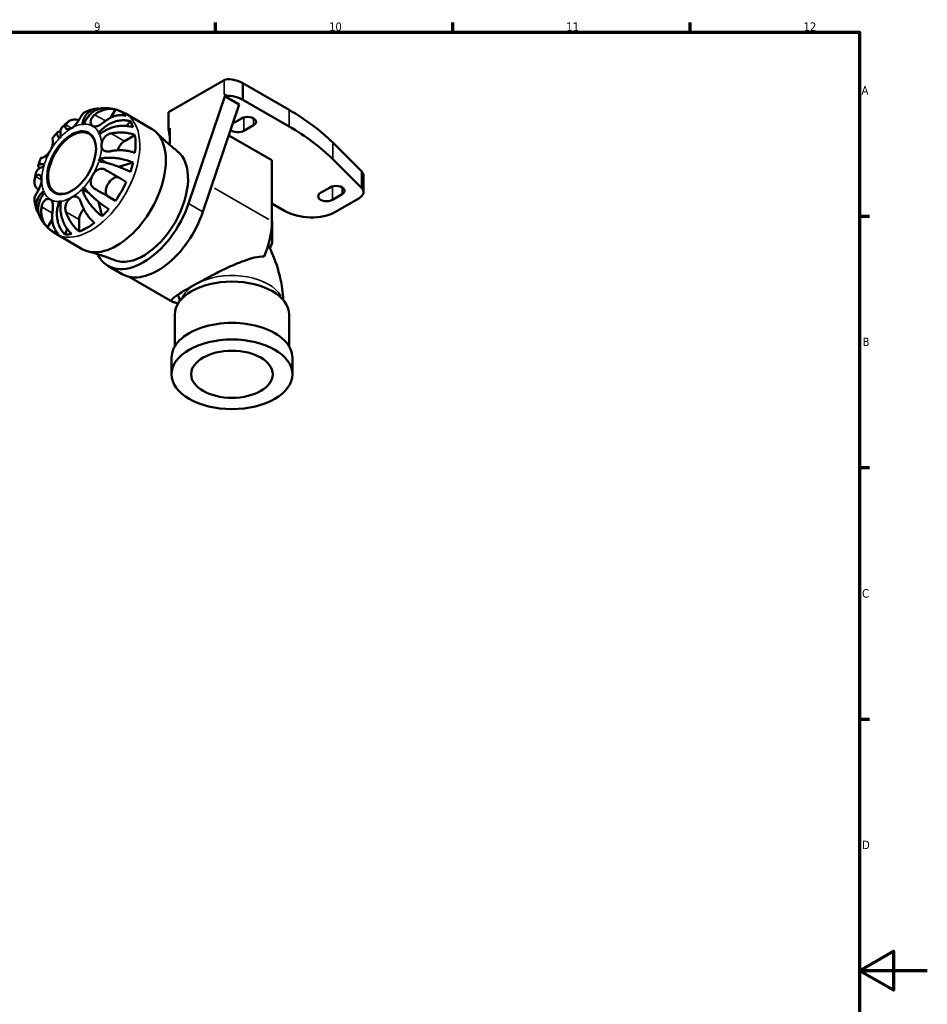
# Model space of a CAD drawing. Header units: millimetres. Extents: x 0 to 903, y 0 to 594.
# Tile 5 of 5: x 573 to 841, y 287 to 578. Entities that reach past the tile are written whole.
import ezdxf

# ---------------------------------------------------------------- set-up
doc = ezdxf.new("R2010")
doc.units = ezdxf.units.MM
for name, color, linetype, lineweight in [('Border (ISO)', 7, 'Continuous', 70), ('Visible (ISO)', 7, 'Continuous', 50), ('Visible Narrow (ISO)', 7, 'Continuous', 35)]:
    doc.layers.add(name, color=color, linetype=linetype, lineweight=lineweight)
doc.styles.add('Note Text (ISO)', font='tahoma.ttf')

# ---------------------------------------------------------------- blocks, each defined once
blk = doc.blocks.new('Borders Default Border')
at = {"layer": 'Border (ISO)'}
for p, q in [((630.75, 574), (630.75, 576.9)), ((700.83, 574), (700.83, 576.9)), ((770.92, 574), (770.92, 576.9)), ((821, 519.75), (823.9, 519.75)), ((821, 445.5), (823.9, 445.5)), ((821, 371.25), (823.9, 371.25))]:
    blk.add_line(p, q, dxfattribs=at)
at = {"layer": 'Border (ISO)', "flags": 128}
for points in [[(20, 20), (20, 574), (821, 574), (821, 20), (20, 20)], [(841, 297), (821, 297), (831, 302.77), (831, 291.23), (821, 297)]]:
    blk.add_lwpolyline(points, dxfattribs=at)
at = {"layer": 'Border (ISO)', "color": 232, "true_color": 0xca0064, "char_height": 2.5, "attachment_point": 7, "style": 'Note Text (ISO)'}
for s, insert in [('9', (594.88, 574.35)), ('10', (664.29, 574.35)), ('11', (734.37, 574.4)), ('12', (804.46, 574.4)), ('A', (821.59, 555.62)), ('B', (821.89, 481.38)), ('C', (821.73, 407.08)), ('D', (821.73, 332.88))]:
    blk.add_mtext(s, dxfattribs=dict(at, insert=insert))

msp = doc.modelspace()

# ---------------------------------------------------------------- linework, layer by layer
at = {"layer": 'Visible (ISO)'}
for p, q in [((633.326, 559.918), (616.866, 550.439)), ((638.786, 558.99), (638.786, 554.085)), ((652.478, 551.106), (638.786, 558.99)), ((622.788, 523.455), (633.679, 555.625)), ((633.679, 555.625), (633.326, 555.421)), ((633.679, 555.625), (633.753, 555.582)), ((637.75, 552.674), (627.031, 521.012)), ((633.527, 555.106), (637.75, 552.674)), ((652.478, 546.201), (638.786, 554.085)), ((599.819, 548.819), (601.196, 551.205)), ((611.823, 545.557), (604.115, 549.996)), ((616.866, 550.439), (616.866, 545.534)), ((604.493, 546.363), (605.6, 547.755)), ((635.866, 547.11), (638.433, 548.588)), ((641.968, 546.552), (639.14, 544.923)), ((596.282, 544.337), (596.749, 544.068)), ((603.855, 541.891), (606.956, 543.677)), ((617.22, 545.738), (616.866, 545.534)), ((616.866, 545.534), (617.22, 543.207)), ((617.22, 545.738), (617.22, 540.766)), ((634.665, 543.561), (647.387, 536.235)), ((673.815, 533.033), (665.362, 541.44)), ((596.498, 536.644), (598.498, 535.493)), ((602.104, 534.337), (606.409, 535.529)), ((647.387, 536.235), (647.387, 518.249)), ((673.815, 528.128), (665.362, 536.535)), ((674.448, 531.71), (674.448, 526.805)), ((591.348, 527.723), (593.31, 526.593)), ((661.767, 526.599), (664.596, 528.228)), ((668.131, 526.192), (665.303, 524.563)), ((584.586, 524.079), (585.052, 523.811)), ((597.266, 519.693), (596.161, 523.998)), ((601.196, 524.283), (599.004, 525.555)), ((647.387, 523.479), (651.124, 521.327)), ((666.01, 520.899), (673.098, 524.98)), ((581.111, 516.417), (582.476, 518.781)), ((590.491, 515.159), (590.491, 518.744)), ((647.521, 512.578), (647.521, 517.483)), ((591.363, 510.027), (583.655, 514.466)), ((586.289, 514.306), (586.937, 515.951)), ((595.835, 508.551), (596.095, 508.083)), ((598.968, 505.085), (603.211, 502.641)), ((605.214, 501.862), (618.018, 494.489)), ((618.723, 490.711), (618.723, 481.29)), ((652.486, 490.711), (652.486, 481.29)), ((617.758, 477.957), (617.758, 473.052)), ((653.451, 477.957), (653.451, 473.052))]:
    msp.add_line(p, q, dxfattribs=at)
for centre, major_axis, ratio, start_param, end_param in [((637.067, 558), (-4.078, 1.552), 0.3677094, 4.4207197, 5.991516), ((637.067, 553.153), (-1.477, -5.158), 0.7451238, 4.4439066, 4.5432999), ((637.067, 553.095), (-4.078, 1.552), 0.3677094, 4.4207197, 5.8863191), ((592.754, 532.882), (10.15, 17.625), 0.5780931, 6.123257, 6.4392462), ((581.632, 510.403), (95.107, 8.57), 0.5687898, 0.4453587, 0.6806651), ((588.228, 535.488), (6.238, 10.832), 0.5780931, 0.3587599, 0.4227708), ((592.754, 532.882), (10.15, 17.625), 0.5780931, 5.8149906, 5.9621144), ((640.201, 547.57), (2.5, 0), 0.5758617, 5.4977871, 8.6393798), ((588.37, 535.407), (-4.99, -8.666), 0.5780931, 2.364173, 7.0606049), ((601.593, 527.792), (-10.23, -17.765), 0.5780931, 0, 3.1415927), ((588.228, 535.488), (6.238, 10.832), 0.5780931, 5.8565471, 5.920558), ((592.754, 532.882), (-10.15, -17.625), 0.5780931, 2.1962662, 2.5122554), ((637.372, 545.941), (-2.5, 0), 0.5758617, 0.5353825, 2.3561945), ((581.632, 505.498), (95.107, 8.57), 0.5687898, 0.4453587, 0.6806651), ((588.228, 535.488), (-6.238, -10.832), 0.5780931, 4.2857507, 4.3497617), ((603.855, 539.275), (1.597, 2.773), 0.5780931, 0.7834645, 1.9270036), ((609.442, 523.272), (-9.305, -16.158), 0.5780931, 0.0780966, 3.063496), ((588.228, 535.488), (-6.238, -10.832), 0.5780931, 5.0711489, 5.1351598), ((588.228, 535.488), (6.238, 10.832), 0.5780931, 5.0711489, 5.1351598), ((592.754, 532.882), (-10.15, -17.625), 0.5780931, 1.8879998, 2.0351236), ((668.647, 531.822), (-5.801, 0.15), 0.4971704, 3.15441, 3.6260537), ((600.604, 528.327), (-1.597, -2.773), 0.5780931, 3.2055241, 6.2812516), ((592.754, 532.882), (-10.15, -17.625), 0.5780931, 1.410868, 1.7268572), ((588.228, 535.488), (-6.238, -10.832), 0.5780931, 5.8565471, 5.920558), ((588.228, 535.488), (6.238, 10.832), 0.5780931, 4.2857507, 4.3497617), ((663.535, 525.581), (-2.5, 0), 0.5758617, 5.4977871, 8.6393798), ((666.364, 527.21), (2.5, 0), 0.5758617, 5.4977871, 8.6393798), ((668.647, 526.917), (-5.801, 0.15), 0.4971704, 2.4583223, 3.6260537), ((588.228, 535.488), (-6.238, -10.832), 0.5780931, 0.3587599, 0.4227708), ((609.442, 523.272), (-10.474, -18.188), 0.5780931, 5.9484215, 8.184878), ((592.754, 520.047), (1.597, 2.773), 0.5780931, 1.2179716, 2.3542608), ((592.754, 532.882), (-10.15, -17.625), 0.5780931, 1.1026016, 1.2497254), ((613.684, 520.829), (-10.474, -18.188), 0.5780931, 0, 1.9016927), ((658.195, 525.399), (-10.527, 0.897), 0.5702032, 0.8838962, 2.4546926), ((592.754, 532.882), (-10.15, -17.625), 0.5780931, 0.6254699, 0.9414591), ((632.776, 509.835), (-10.312, -17.907), 0.5780931, 1.7838969, 2.3542608), ((636.982, 518.088), (10.527, -0.897), 0.5702032, 0.0485755, 0.2080634), ((592.754, 532.882), (-10.15, -17.625), 0.5780931, 6.123257, 6.4392462), ((592.754, 532.882), (-10.15, -17.625), 0.5780931, 0.3172035, 0.4643273), ((636.982, 513.183), (10.527, -0.897), 0.5702032, 5.9466916, 6.6341668), ((635.605, 490.711), (16.882, 0), 0.5758617, 0, 3.1415926), ((635.605, 477.957), (17.847, 0), 0.5758617, 0, 3.1415927)]:
    msp.add_ellipse(centre, major_axis=major_axis, ratio=ratio, start_param=start_param, end_param=end_param, dxfattribs=at)
for centre, major_axis, ratio in [((588.228, 535.488), (5.09, 8.839), 0.5780931), ((635.605, 473.052), (17.847, 0), 0.5758617), ((635.605, 473.052), (12.059, 0), 0.5758617)]:
    msp.add_ellipse(centre, major_axis=major_axis, ratio=ratio, dxfattribs=at)
for points, knots in [([(592.586, 550.659), (592.435, 550.603), (592.293, 550.534), (591.915, 550.312), (591.668, 550.108), (591.31, 549.688), (591.179, 549.496), (591.069, 549.294)], [0.51321884, 0.51321884, 0.51321884, 0.51321884, 0.59091966, 0.59091966, 0.74090906, 0.74090906, 0.84386421, 0.84386421, 0.84386421, 0.84386421]), ([(591.348, 546.846), (591.436, 547.29), (591.566, 547.755), (591.903, 548.619), (592.11, 549.017), (592.54, 549.682), (592.803, 550.009), (593.385, 550.567), (593.704, 550.798), (594.322, 551.139), (594.677, 551.28), (595.416, 551.45), (595.8, 551.48), (596.242, 551.459), (596.331, 551.452), (596.421, 551.442)], [3.57273175, 3.57273175, 3.57273175, 3.57273175, 3.72174497, 3.72174497, 3.8707582, 3.8707582, 4.01918305, 4.01918305, 4.16760789, 4.16760789, 4.31572262, 4.31572262, 4.46383734, 4.46383734, 4.49979126, 4.49979126, 4.49979126, 4.49979126]), ([(597.873, 551.647), (597.525, 551.648), (597.153, 551.612), (596.36, 551.443), (595.942, 551.296), (595.197, 550.943), (594.802, 550.704), (594.056, 550.13), (593.706, 549.795), (593.109, 549.114), (592.808, 548.706), (592.278, 547.824), (592.049, 547.35), (591.87, 546.897)], [0.31521972, 0.31521972, 0.31521972, 0.31521972, 0.44401998, 0.44401998, 0.5921347, 0.5921347, 0.74055955, 0.74055955, 0.88898439, 0.88898439, 1.03799762, 1.03799762, 1.18701084, 1.18701084, 1.18701084, 1.18701084]), ([(595.202, 551.397), (595.02, 551.363), (594.839, 551.325), (594.48, 551.244), (594.302, 551.2), (593.95, 551.106), (593.776, 551.057), (593.431, 550.952), (593.259, 550.897), (592.92, 550.782), (592.752, 550.722), (592.586, 550.66)], [5.96040276, 5.96040276, 5.96040276, 5.96040276, 5.99059331, 5.99059331, 6.02078385, 6.02078385, 6.0509744, 6.0509744, 6.08116494, 6.08116494, 6.11135549, 6.11135549, 6.11135549, 6.11135549]), ([(594.478, 546.314), (594.374, 546.374), (594.28, 546.452), (594.111, 546.647), (594.038, 546.766), (593.897, 547.104), (593.854, 547.342), (593.869, 547.837), (593.92, 548.086), (594.085, 548.509), (594.175, 548.681), (594.392, 549.012), (594.517, 549.169), (594.781, 549.445), (594.914, 549.567), (595.056, 549.681)], [0, 0, 0, 0, 0.0626039, 0.0626039, 0.12946018, 0.12946018, 0.23227607, 0.23227607, 0.32766079, 0.32766079, 0.39439512, 0.39439512, 0.45981717, 0.45981717, 0.51643089, 0.51643089, 0.51643089, 0.51643089]), ([(595.056, 549.681), (595.329, 549.898), (595.622, 550.106), (596.364, 550.564), (596.823, 550.788), (597.67, 551.113), (598.138, 551.247), (599.071, 551.404), (599.536, 551.428), (600.355, 551.386), (600.785, 551.321), (601.196, 551.205)], [4.03217579, 4.03217579, 4.03217579, 4.03217579, 4.13513094, 4.13513094, 4.28512034, 4.28512034, 4.43331426, 4.43331426, 4.58150818, 4.58150818, 4.72425651, 4.72425651, 4.72425651, 4.72425651]), ([(601.102, 551.231), (600.886, 551.287), (600.669, 551.338), (600.235, 551.427), (600.018, 551.466), (599.585, 551.532), (599.369, 551.559), (598.938, 551.603), (598.724, 551.619), (598.297, 551.641), (598.084, 551.647), (597.873, 551.647)], [5.65597504, 5.65597504, 5.65597504, 5.65597504, 5.68851407, 5.68851407, 5.72105311, 5.72105311, 5.75359214, 5.75359214, 5.78613117, 5.78613117, 5.81867021, 5.81867021, 5.81867021, 5.81867021]), ([(604.396, 549.348), (603.985, 549.464), (603.555, 549.529), (602.736, 549.571), (602.271, 549.547), (601.338, 549.39), (600.87, 549.256), (600.023, 548.93), (599.564, 548.707), (598.822, 548.249), (598.529, 548.041), (598.256, 547.823)], [0.1517835, 0.1517835, 0.1517835, 0.1517835, 0.29453183, 0.29453183, 0.44272575, 0.44272575, 0.59091966, 0.59091966, 0.74090906, 0.74090906, 0.84386421, 0.84386421, 0.84386421, 0.84386421]), ([(604.115, 549.996), (603.939, 550.097), (603.76, 550.195), (603.397, 550.38), (603.213, 550.468), (602.843, 550.634), (602.656, 550.713), (602.279, 550.86), (602.089, 550.929), (601.707, 551.057), (601.516, 551.116), (601.323, 551.17)], [5.49972085, 5.49972085, 5.49972085, 5.49972085, 5.52874591, 5.52874591, 5.55777097, 5.55777097, 5.58679603, 5.58679603, 5.61582108, 5.61582108, 5.64484614, 5.64484614, 5.64484614, 5.64484614]), ([(587.337, 547.646), (587.205, 547.542), (587.075, 547.437), (586.816, 547.223), (586.687, 547.115), (586.432, 546.896), (586.306, 546.785), (586.056, 546.561), (585.932, 546.448), (585.687, 546.219), (585.565, 546.103), (585.445, 545.985)], [0.18155546, 0.18155546, 0.18155546, 0.18155546, 0.21125611, 0.21125611, 0.24095677, 0.24095677, 0.27065742, 0.27065742, 0.30035808, 0.30035808, 0.33005873, 0.33005873, 0.33005873, 0.33005873]), ([(588.228, 545.708), (587.942, 545.543), (587.658, 545.443), (587.175, 545.381), (586.973, 545.4), (586.652, 545.521), (586.532, 545.616), (586.404, 545.825), (586.374, 545.923), (586.359, 546.134), (586.373, 546.245), (586.437, 546.467), (586.483, 546.577), (586.544, 546.688)], [-2.21111993, -2.21111993, -2.21111993, -2.21111993, -2.0898399, -2.0898399, -1.98614814, -1.98614814, -1.88775858, -1.88775858, -1.81973063, -1.81973063, -1.75376732, -1.75376732, -1.69399568, -1.69399568, -1.69399568, -1.69399568]), ([(586.544, 546.688), (586.654, 546.89), (586.784, 547.082), (587.143, 547.502), (587.39, 547.706), (587.885, 547.997), (588.178, 548.114), (588.81, 548.242), (589.148, 548.253), (589.738, 548.198), (590.034, 548.14), (590.341, 548.048)], [4.03217579, 4.03217579, 4.03217579, 4.03217579, 4.13513094, 4.13513094, 4.28512034, 4.28512034, 4.43331426, 4.43331426, 4.58150818, 4.58150818, 4.70426961, 4.70426961, 4.70426961, 4.70426961]), ([(591.069, 549.294), (591.023, 549.209), (590.973, 549.119), (590.838, 548.878), (590.748, 548.722), (590.555, 548.395), (590.452, 548.225), (590.193, 547.813), (590.034, 547.571), (589.625, 547), (589.372, 546.684), (588.821, 546.119), (588.527, 545.88), (588.228, 545.708)], [-0.5159245, -0.5159245, -0.5159245, -0.5159245, -0.47074715, -0.47074715, -0.40311077, -0.40311077, -0.33740557, -0.33740557, -0.24866964, -0.24866964, -0.12673966, -0.12673966, 0, 0, 0, 0]), ([(598.256, 547.823), (598.138, 547.729), (598.017, 547.635), (597.717, 547.408), (597.537, 547.277), (597.176, 547.029), (596.996, 546.911), (596.573, 546.655), (596.334, 546.525), (595.786, 546.28), (595.491, 546.191), (594.939, 546.143), (594.69, 546.191), (594.478, 546.314)], [-0.51605321, -0.51605321, -0.51605321, -0.51605321, -0.46927389, -0.46927389, -0.40272959, -0.40272959, -0.33754407, -0.33754407, -0.24860938, -0.24860938, -0.12674173, -0.12674173, 0, 0, 0, 0]), ([(596.282, 544.337), (596.585, 544.717), (596.95, 545.113), (597.746, 545.841), (598.177, 546.173), (599.003, 546.721), (599.474, 546.986), (600.444, 547.43), (600.944, 547.608), (601.864, 547.859), (602.369, 547.956), (603.367, 548.05), (603.859, 548.047), (604.723, 547.966), (605.173, 547.883), (605.6, 547.755)], [3.5727317, 3.5727317, 3.5727317, 3.5727317, 3.721745, 3.721745, 3.8707582, 3.8707582, 4.019183, 4.019183, 4.1676079, 4.1676079, 4.3157226, 4.3157226, 4.4638373, 4.4638373, 4.6079695, 4.6079695, 4.6079695, 4.6079695]), ([(583.988, 544.45), (583.88, 544.327), (583.774, 544.204), (583.564, 543.955), (583.459, 543.83), (583.253, 543.577), (583.151, 543.45), (582.949, 543.193), (582.85, 543.064), (582.652, 542.804), (582.554, 542.673), (582.458, 542.542)], [0.45462878, 0.45462878, 0.45462878, 0.45462878, 0.48331171, 0.48331171, 0.51199465, 0.51199465, 0.54067759, 0.54067759, 0.56936053, 0.56936053, 0.59804347, 0.59804347, 0.59804347, 0.59804347]), ([(584.586, 542.702), (584.408, 542.95), (584.248, 543.2), (584.015, 543.643), (583.943, 543.836), (583.882, 544.138), (583.888, 544.275), (583.989, 544.478), (584.085, 544.544), (584.328, 544.607), (584.497, 544.611), (584.777, 544.566), (584.853, 544.551), (584.933, 544.531)], [3.57273175, 3.57273175, 3.57273175, 3.57273175, 3.72174497, 3.72174497, 3.8707582, 3.8707582, 4.01918305, 4.01918305, 4.16760789, 4.16760789, 4.31572262, 4.31572262, 4.3664399, 4.3664399, 4.3664399, 4.3664399]), ([(585.445, 545.985), (585.383, 545.925), (585.325, 545.858), (585.141, 545.597), (585.048, 545.368), (584.943, 544.89), (584.92, 544.597), (584.959, 543.95), (585.021, 543.596), (585.109, 543.254)], [0.68245963, 0.68245963, 0.68245963, 0.68245963, 0.74055955, 0.74055955, 0.88898439, 0.88898439, 1.03799762, 1.03799762, 1.18701084, 1.18701084, 1.18701084, 1.18701084]), ([(606.409, 545.963), (605.974, 546.109), (605.512, 546.218), (604.62, 546.361), (604.109, 546.406), (603.066, 546.411), (602.535, 546.373), (601.562, 546.238), (601.031, 546.13), (599.993, 545.836), (599.486, 545.651), (598.591, 545.256), (598.121, 545.011), (597.244, 544.46), (596.838, 544.155), (596.498, 543.857)], [0.1517731, 0.1517731, 0.1517731, 0.1517731, 0.2959053, 0.2959053, 0.44402, 0.44402, 0.5921347, 0.5921347, 0.7405595, 0.7405595, 0.8889844, 0.8889844, 1.0379976, 1.0379976, 1.1870108, 1.1870108, 1.1870108, 1.1870108]), ([(597.067, 540.578), (597.067, 540.909), (597.12, 541.268), (597.324, 541.944), (597.458, 542.255), (597.804, 542.826), (598.008, 543.082), (598.41, 543.461), (598.589, 543.599), (598.962, 543.832), (599.155, 543.928), (599.536, 544.073), (599.721, 544.127), (599.908, 544.165)], [-2.21111993, -2.21111993, -2.21111993, -2.21111993, -2.0898399, -2.0898399, -1.98614814, -1.98614814, -1.88775858, -1.88775858, -1.81973063, -1.81973063, -1.75376732, -1.75376732, -1.69399568, -1.69399568, -1.69399568, -1.69399568]), ([(599.908, 544.165), (600.247, 544.233), (600.609, 544.291), (601.51, 544.397), (602.055, 544.427), (603.049, 544.429), (603.589, 544.402), (604.646, 544.283), (605.164, 544.191), (606.061, 543.979), (606.523, 543.841), (606.956, 543.677)], [4.03217579, 4.03217579, 4.03217579, 4.03217579, 4.13513094, 4.13513094, 4.28512034, 4.28512034, 4.43331426, 4.43331426, 4.58150818, 4.58150818, 4.72425651, 4.72425651, 4.72425651, 4.72425651]), ([(613.329, 544.387), (613.695, 544.014), (614.07, 543.642), (614.837, 542.902), (615.229, 542.534), (616.03, 541.802), (616.438, 541.439), (617.272, 540.719), (617.696, 540.362), (618.56, 539.656), (619, 539.306), (619.447, 538.962)], [5.339631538, 5.339631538, 5.339631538, 5.339631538, 5.356030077, 5.356030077, 5.372428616, 5.372428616, 5.388827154, 5.388827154, 5.405225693, 5.405225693, 5.421624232, 5.421624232, 5.421624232, 5.421624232]), ([(582.556, 542.482), (582.579, 542.469), (582.6, 542.446), (582.646, 542.365), (582.669, 542.297), (582.704, 542.12), (582.716, 542.013), (582.727, 541.715), (582.72, 541.512), (582.659, 540.969), (582.589, 540.616), (582.356, 539.868), (582.19, 539.481), (581.978, 539.115)], [-0.51605321, -0.51605321, -0.51605321, -0.51605321, -0.46927389, -0.46927389, -0.40272959, -0.40272959, -0.33754407, -0.33754407, -0.24860938, -0.24860938, -0.12674173, -0.12674173, 0, 0, 0, 0]), ([(582.458, 542.542), (582.458, 542.542), (582.459, 542.541), (582.471, 542.533), (582.504, 542.513), (582.556, 542.482)], [0.71686402, 0.71686402, 0.71686402, 0.71686402, 0.74090906, 0.74090906, 0.84386421, 0.84386421, 0.84386421, 0.84386421]), ([(581.978, 539.115), (581.874, 538.935), (581.76, 538.76), (581.507, 538.418), (581.368, 538.251), (581.005, 537.862), (580.778, 537.658), (580.358, 537.333), (580.168, 537.209), (579.884, 537.053), (579.78, 537.005), (579.603, 536.94), (579.53, 536.923), (579.422, 536.917), (579.383, 536.924), (579.356, 536.94)], [0, 0, 0, 0, 0.0626039, 0.0626039, 0.12946018, 0.12946018, 0.23227607, 0.23227607, 0.32766079, 0.32766079, 0.39439512, 0.39439512, 0.45981717, 0.45981717, 0.51643089, 0.51643089, 0.51643089, 0.51643089]), ([(599.908, 538.932), (599.766, 538.903), (599.624, 538.88), (599.277, 538.836), (599.075, 538.823), (598.694, 538.826), (598.517, 538.842), (598.128, 538.918), (597.932, 538.989), (597.532, 539.231), (597.361, 539.425), (597.125, 539.926), (597.067, 540.233), (597.067, 540.578)], [-0.5159245, -0.5159245, -0.5159245, -0.5159245, -0.47074715, -0.47074715, -0.40311077, -0.40311077, -0.33740557, -0.33740557, -0.24866964, -0.24866964, -0.12673966, -0.12673966, 0, 0, 0, 0]), ([(606.956, 538.445), (606.523, 538.609), (606.061, 538.747), (605.164, 538.959), (604.646, 539.051), (603.589, 539.17), (603.049, 539.197), (602.055, 539.195), (601.51, 539.165), (600.609, 539.059), (600.247, 539.001), (599.908, 538.932)], [0.1517835, 0.1517835, 0.1517835, 0.1517835, 0.29453183, 0.29453183, 0.44272575, 0.44272575, 0.59091966, 0.59091966, 0.74090906, 0.74090906, 0.84386421, 0.84386421, 0.84386421, 0.84386421]), ([(578.784, 533.86), (578.724, 533.922), (578.67, 533.982), (578.488, 534.203), (578.406, 534.35), (578.338, 534.59), (578.346, 534.704), (578.47, 534.891), (578.585, 534.962), (578.875, 535.058), (579.078, 535.09), (579.576, 535.108), (579.872, 535.093), (580.175, 535.061)], [0.39111332, 0.39111332, 0.39111332, 0.39111332, 0.44401998, 0.44401998, 0.5921347, 0.5921347, 0.74055955, 0.74055955, 0.88898439, 0.88898439, 1.03799762, 1.03799762, 1.18701084, 1.18701084, 1.18701084, 1.18701084]), ([(579.258, 536.999), (579.192, 536.85), (579.127, 536.7), (579.001, 536.398), (578.939, 536.247), (578.818, 535.944), (578.759, 535.792), (578.643, 535.487), (578.586, 535.335), (578.476, 535.028), (578.422, 534.874), (578.37, 534.72)], [0.97277761, 0.97277761, 0.97277761, 0.97277761, 1.00145925, 1.00145925, 1.0301409, 1.0301409, 1.05882254, 1.05882254, 1.08750419, 1.08750419, 1.11618583, 1.11618583, 1.11618583, 1.11618583]), ([(579.356, 536.94), (579.304, 536.97), (579.271, 536.99), (579.246, 537.006), (579.282, 536.987), (579.364, 536.94), (579.376, 536.934), (579.389, 536.926)], [4.03217579, 4.03217579, 4.03217579, 4.03217579, 4.13513094, 4.13513094, 4.28512034, 4.28512034, 4.30748076, 4.30748076, 4.30748076, 4.30748076]), ([(605.6, 532.805), (605.173, 533.021), (604.723, 533.235), (603.859, 533.625), (603.367, 533.837), (602.369, 534.239), (601.864, 534.431), (600.944, 534.76), (600.444, 534.928), (599.474, 535.229), (599.003, 535.363), (598.177, 535.576), (597.746, 535.675), (596.95, 535.829), (596.585, 535.883), (596.282, 535.915)], [0.1517731, 0.1517731, 0.1517731, 0.1517731, 0.2959053, 0.2959053, 0.44402, 0.44402, 0.5921347, 0.5921347, 0.7405595, 0.7405595, 0.8889844, 0.8889844, 1.0379976, 1.0379976, 1.1870108, 1.1870108, 1.1870108, 1.1870108]), ([(596.498, 536.644), (596.838, 536.738), (597.244, 536.821), (598.121, 536.937), (598.591, 536.969), (599.486, 536.989), (599.993, 536.977), (601.031, 536.904), (601.562, 536.841), (602.535, 536.69), (603.066, 536.586), (604.109, 536.335), (604.62, 536.188), (605.512, 535.892), (605.974, 535.718), (606.409, 535.529)], [3.5727317, 3.5727317, 3.5727317, 3.5727317, 3.721745, 3.721745, 3.8707582, 3.8707582, 4.019183, 4.019183, 4.1676079, 4.1676079, 4.3157226, 4.3157226, 4.4638373, 4.4638373, 4.6079695, 4.6079695, 4.6079695, 4.6079695]), ([(577.768, 532.691), (577.727, 532.528), (577.687, 532.365), (577.611, 532.038), (577.575, 531.874), (577.506, 531.545), (577.473, 531.381), (577.41, 531.051), (577.381, 530.886), (577.325, 530.555), (577.299, 530.389), (577.275, 530.223)], [1.24071186, 1.24071186, 1.24071186, 1.24071186, 1.27040072, 1.27040072, 1.30008959, 1.30008959, 1.32977845, 1.32977845, 1.35946732, 1.35946732, 1.38915618, 1.38915618, 1.38915618, 1.38915618]), ([(577.705, 531.379), (577.755, 531.461), (577.808, 531.535), (577.948, 531.698), (578.038, 531.776), (578.225, 531.884), (578.32, 531.915), (578.547, 531.932), (578.678, 531.899), (578.967, 531.721), (579.115, 531.541), (579.329, 531.052), (579.39, 530.744), (579.39, 530.398)], [-0.5159245, -0.5159245, -0.5159245, -0.5159245, -0.47074715, -0.47074715, -0.40311077, -0.40311077, -0.33740557, -0.33740557, -0.24866964, -0.24866964, -0.12673966, -0.12673966, 0, 0, 0, 0]), ([(579.958, 534.332), (579.618, 534.238), (579.281, 534.116), (578.703, 533.828), (578.461, 533.664), (578.102, 533.336), (577.951, 533.143), (577.818, 532.856), (577.789, 532.774), (577.769, 532.691)], [3.57273175, 3.57273175, 3.57273175, 3.57273175, 3.72174497, 3.72174497, 3.8707582, 3.8707582, 4.01918305, 4.01918305, 4.0765933, 4.0765933, 4.0765933, 4.0765933]), ([(594.478, 531.861), (594.583, 532.042), (594.697, 532.216), (594.951, 532.558), (595.092, 532.723), (595.47, 533.104), (595.717, 533.297), (596.224, 533.572), (596.478, 533.659), (596.921, 533.723), (597.104, 533.725), (597.466, 533.683), (597.643, 533.641), (597.967, 533.523), (598.114, 533.453), (598.256, 533.371)], [0, 0, 0, 0, 0.0626039, 0.0626039, 0.12946018, 0.12946018, 0.23227607, 0.23227607, 0.32766079, 0.32766079, 0.39439512, 0.39439512, 0.45981717, 0.45981717, 0.51643089, 0.51643089, 0.51643089, 0.51643089]), ([(598.256, 533.371), (598.529, 533.214), (598.822, 533.044), (599.564, 532.615), (600.023, 532.35), (600.87, 531.86), (601.338, 531.59), (602.271, 531.052), (602.736, 530.783), (603.555, 530.31), (603.985, 530.063), (604.396, 529.826)], [4.0321761, 4.0321761, 4.0321761, 4.0321761, 4.13513125, 4.13513125, 4.28512065, 4.28512065, 4.43331457, 4.43331457, 4.58150849, 4.58150849, 4.72425682, 4.72425682, 4.72425682, 4.72425682]), ([(578.434, 527.426), (578.2, 527.644), (578.002, 527.871), (577.658, 528.352), (577.498, 528.65), (577.292, 529.259), (577.245, 529.57), (577.249, 530.142), (577.301, 530.456), (577.485, 530.975), (577.586, 531.183), (577.705, 531.379)], [0.17193669, 0.17193669, 0.17193669, 0.17193669, 0.29453183, 0.29453183, 0.44272575, 0.44272575, 0.59091966, 0.59091966, 0.74090906, 0.74090906, 0.84386421, 0.84386421, 0.84386421, 0.84386421]), ([(579.39, 530.398), (579.39, 530.068), (579.334, 529.71), (579.148, 529.024), (579.03, 528.703), (578.766, 528.085), (578.624, 527.793), (578.38, 527.323), (578.281, 527.14), (578.091, 526.801), (578.002, 526.646), (577.842, 526.373), (577.77, 526.254), (577.705, 526.146)], [-2.21111993, -2.21111993, -2.21111993, -2.21111993, -2.0898399, -2.0898399, -1.98614814, -1.98614814, -1.88775858, -1.88775858, -1.81973063, -1.81973063, -1.75376732, -1.75376732, -1.69399568, -1.69399568, -1.69399568, -1.69399568]), ([(595.056, 527.829), (594.938, 527.897), (594.826, 527.972), (594.573, 528.173), (594.44, 528.304), (594.214, 528.591), (594.121, 528.745), (593.949, 529.135), (593.889, 529.376), (593.841, 529.982), (593.886, 530.35), (594.099, 531.11), (594.267, 531.495), (594.478, 531.861)], [-0.51605321, -0.51605321, -0.51605321, -0.51605321, -0.46927389, -0.46927389, -0.40272959, -0.40272959, -0.33754407, -0.33754407, -0.24860938, -0.24860938, -0.12674173, -0.12674173, 0, 0, 0, 0]), ([(577.705, 526.146), (577.586, 525.951), (577.485, 525.743), (577.301, 525.224), (577.249, 524.91), (577.246, 524.476), (577.258, 524.324), (577.283, 524.169)], [4.03217579, 4.03217579, 4.03217579, 4.03217579, 4.13513094, 4.13513094, 4.28512034, 4.28512034, 4.36086302, 4.36086302, 4.36086302, 4.36086302]), ([(578.512, 520.462), (578.463, 520.529), (578.417, 520.596), (578.18, 520.962), (578.014, 521.308), (577.791, 522.031), (577.735, 522.408), (577.72, 523.112), (577.759, 523.503), (577.951, 524.284), (578.102, 524.674), (578.461, 525.377), (578.703, 525.755), (579.281, 526.477), (579.618, 526.822), (579.958, 527.119)], [0.26271689, 0.26271689, 0.26271689, 0.26271689, 0.29590525, 0.29590525, 0.44401998, 0.44401998, 0.5921347, 0.5921347, 0.74055955, 0.74055955, 0.88898439, 0.88898439, 1.03799762, 1.03799762, 1.18701084, 1.18701084, 1.18701084, 1.18701084]), ([(580.175, 526.64), (579.872, 526.259), (579.576, 525.824), (579.078, 524.924), (578.875, 524.46), (578.585, 523.604), (578.47, 523.134), (578.346, 522.203), (578.338, 521.742), (578.406, 520.922), (578.488, 520.487), (578.735, 519.727), (578.886, 519.396), (579.055, 519.102)], [3.57273176, 3.57273176, 3.57273176, 3.57273176, 3.72174498, 3.72174498, 3.87075821, 3.87075821, 4.01918306, 4.01918306, 4.1676079, 4.1676079, 4.31572263, 4.31572263, 4.44110223, 4.44110223, 4.44110223, 4.44110223]), ([(597.266, 519.693), (596.884, 519.974), (596.502, 520.287), (595.8, 520.911), (595.416, 521.279), (594.677, 522.057), (594.322, 522.465), (593.704, 523.232), (593.385, 523.661), (592.803, 524.523), (592.54, 524.957), (592.11, 525.743), (591.903, 526.168), (591.566, 526.986), (591.436, 527.38), (591.348, 527.723)], [0.1517731, 0.1517731, 0.1517731, 0.1517731, 0.2959053, 0.2959053, 0.44402, 0.44402, 0.5921347, 0.5921347, 0.7405595, 0.7405595, 0.8889844, 0.8889844, 1.0379976, 1.0379976, 1.1870108, 1.1870108, 1.1870108, 1.1870108]), ([(591.87, 528.274), (592.049, 528.027), (592.278, 527.737), (592.808, 527.122), (593.109, 526.798), (593.706, 526.187), (594.056, 525.846), (594.802, 525.155), (595.197, 524.806), (595.942, 524.174), (596.36, 523.832), (597.208, 523.169), (597.637, 522.849), (598.407, 522.297), (598.818, 522.014), (599.219, 521.753)], [3.5727327, 3.5727327, 3.5727327, 3.5727327, 3.7217459, 3.7217459, 3.8707592, 3.8707592, 4.019184, 4.019184, 4.1676089, 4.1676089, 4.3157236, 4.3157236, 4.4638383, 4.4638383, 4.6079705, 4.6079705, 4.6079705, 4.6079705]), ([(601.196, 524.283), (600.785, 524.52), (600.355, 524.768), (599.536, 525.241), (599.071, 525.509), (598.138, 526.048), (597.67, 526.318), (596.823, 526.807), (596.364, 527.072), (595.622, 527.501), (595.329, 527.671), (595.056, 527.829)], [0.1517835, 0.1517835, 0.1517835, 0.1517835, 0.29453183, 0.29453183, 0.44272575, 0.44272575, 0.59091966, 0.59091966, 0.74090906, 0.74090906, 0.84386421, 0.84386421, 0.84386421, 0.84386421]), ([(577.283, 524.169), (577.312, 523.994), (577.343, 523.819), (577.412, 523.468), (577.45, 523.293), (577.531, 522.942), (577.575, 522.766), (577.669, 522.415), (577.72, 522.239), (577.827, 521.888), (577.885, 521.713), (577.946, 521.538)], [1.74274803, 1.74274803, 1.74274803, 1.74274803, 1.77292486, 1.77292486, 1.80310169, 1.80310169, 1.83327852, 1.83327852, 1.86345535, 1.86345535, 1.89363218, 1.89363218, 1.89363218, 1.89363218]), ([(579.356, 522.487), (579.379, 522.637), (579.409, 522.783), (579.502, 523.129), (579.572, 523.323), (579.742, 523.682), (579.841, 523.846), (580.103, 524.196), (580.275, 524.363), (580.714, 524.672), (580.985, 524.775), (581.515, 524.835), (581.767, 524.786), (581.978, 524.663)], [-0.51605321, -0.51605321, -0.51605321, -0.51605321, -0.46927389, -0.46927389, -0.40272959, -0.40272959, -0.33754407, -0.33754407, -0.24860938, -0.24860938, -0.12674173, -0.12674173, 0, 0, 0, 0]), ([(581.978, 524.663), (582.083, 524.602), (582.176, 524.524), (582.347, 524.329), (582.421, 524.209), (582.578, 523.862), (582.641, 523.612), (582.713, 523.068), (582.726, 522.782), (582.72, 522.267), (582.709, 522.049), (582.677, 521.612), (582.656, 521.395), (582.608, 520.994), (582.583, 520.81), (582.556, 520.63)], [0, 0, 0, 0, 0.0626039, 0.0626039, 0.12946018, 0.12946018, 0.23227607, 0.23227607, 0.32766079, 0.32766079, 0.39439512, 0.39439512, 0.45981717, 0.45981717, 0.51643089, 0.51643089, 0.51643089, 0.51643089]), ([(586.289, 514.306), (585.963, 514.611), (585.666, 514.959), (585.163, 515.666), (584.915, 516.09), (584.497, 517), (584.328, 517.485), (584.085, 518.407), (583.989, 518.928), (583.888, 519.99), (583.882, 520.53), (583.943, 521.519), (584.015, 522.059), (584.248, 523.113), (584.408, 523.627), (584.586, 524.079)], [0.1517731, 0.1517731, 0.1517731, 0.1517731, 0.2959053, 0.2959053, 0.44402, 0.44402, 0.5921347, 0.5921347, 0.7405595, 0.7405595, 0.8889844, 0.8889844, 1.0379976, 1.0379976, 1.1870108, 1.1870108, 1.1870108, 1.1870108]), ([(585.109, 524.13), (585.021, 523.686), (584.959, 523.182), (584.92, 522.147), (584.943, 521.616), (585.048, 520.643), (585.141, 520.111), (585.405, 519.066), (585.577, 518.552), (585.947, 517.642), (586.18, 517.163), (586.706, 516.264), (587.001, 515.844), (587.571, 515.144), (587.897, 514.799), (588.242, 514.496)], [3.5727327, 3.5727327, 3.5727327, 3.5727327, 3.7217459, 3.7217459, 3.8707592, 3.8707592, 4.019184, 4.019184, 4.1676089, 4.1676089, 4.3157236, 4.3157236, 4.4638383, 4.4638383, 4.6079705, 4.6079705, 4.6079705, 4.6079705]), ([(586.544, 521.017), (586.532, 521.051), (586.521, 521.085), (586.455, 521.304), (586.415, 521.494), (586.37, 521.85), (586.362, 522.014), (586.37, 522.369), (586.39, 522.56), (586.487, 523.058), (586.588, 523.355), (586.896, 523.983), (587.115, 524.295), (587.633, 524.859), (587.929, 525.097), (588.228, 525.269)], [-0.51941856, -0.51941856, -0.51941856, -0.51941856, -0.50814121, -0.50814121, -0.44746114, -0.44746114, -0.39689748, -0.39689748, -0.33842903, -0.33842903, -0.24344262, -0.24344262, -0.12683785, -0.12683785, 0, 0, 0, 0]), ([(588.228, 525.269), (588.392, 525.363), (588.556, 525.437), (588.892, 525.544), (589.063, 525.572), (589.498, 525.57), (589.749, 525.49), (590.138, 525.223), (590.283, 525.082), (590.507, 524.797), (590.59, 524.672), (590.74, 524.411), (590.808, 524.277), (590.943, 523.972), (591.009, 523.801), (591.069, 523.623)], [0, 0, 0, 0, 0.06960453, 0.06960453, 0.14559569, 0.14559569, 0.26884906, 0.26884906, 0.35168426, 0.35168426, 0.40551291, 0.40551291, 0.45571277, 0.45571277, 0.51333093, 0.51333093, 0.51333093, 0.51333093]), ([(591.069, 523.623), (591.179, 523.294), (591.31, 522.952), (591.668, 522.119), (591.915, 521.631), (592.41, 520.769), (592.703, 520.315), (593.335, 519.459), (593.674, 519.058), (594.307, 518.388), (594.657, 518.057), (595.017, 517.765)], [4.03222394, 4.03222394, 4.03222394, 4.03222394, 4.13517909, 4.13517909, 4.28516849, 4.28516849, 4.43336241, 4.43336241, 4.58155632, 4.58155632, 4.72430465, 4.72430465, 4.72430465, 4.72430465]), ([(581.111, 516.417), (580.805, 516.714), (580.533, 517.053), (580.086, 517.74), (579.874, 518.154), (579.543, 519.039), (579.424, 519.51), (579.282, 520.406), (579.246, 520.914), (579.271, 521.785), (579.304, 522.143), (579.356, 522.487)], [0.1517835, 0.1517835, 0.1517835, 0.1517835, 0.29453183, 0.29453183, 0.44272575, 0.44272575, 0.59091966, 0.59091966, 0.74090906, 0.74090906, 0.84386421, 0.84386421, 0.84386421, 0.84386421]), ([(582.556, 520.63), (582.504, 520.286), (582.471, 519.928), (582.446, 519.057), (582.482, 518.549), (582.624, 517.653), (582.743, 517.182), (583.074, 516.297), (583.286, 515.883), (583.733, 515.196), (584.005, 514.857), (584.311, 514.56)], [4.0321761, 4.0321761, 4.0321761, 4.0321761, 4.13513125, 4.13513125, 4.28512065, 4.28512065, 4.43331457, 4.43331457, 4.58150849, 4.58150849, 4.72425682, 4.72425682, 4.72425682, 4.72425682]), ([(590.491, 515.159), (590.132, 515.451), (589.781, 515.782), (589.148, 516.452), (588.81, 516.853), (588.178, 517.709), (587.885, 518.163), (587.39, 519.025), (587.143, 519.513), (586.784, 520.346), (586.654, 520.688), (586.544, 521.017)], [0.1517835, 0.1517835, 0.1517835, 0.1517835, 0.29453183, 0.29453183, 0.44272575, 0.44272575, 0.59091966, 0.59091966, 0.74090906, 0.74090906, 0.84386421, 0.84386421, 0.84386421, 0.84386421]), ([(579.055, 519.102), (579.16, 518.919), (579.271, 518.738), (579.502, 518.379), (579.622, 518.201), (579.873, 517.849), (580.004, 517.675), (580.276, 517.333), (580.417, 517.164), (580.71, 516.832), (580.861, 516.669), (581.017, 516.51)], [2.03526257, 2.03526257, 2.03526257, 2.03526257, 2.0677971, 2.0677971, 2.10033163, 2.10033163, 2.13286616, 2.13286616, 2.16540069, 2.16540069, 2.19793522, 2.19793522, 2.19793522, 2.19793522]), ([(581.238, 516.291), (581.381, 516.152), (581.528, 516.016), (581.831, 515.75), (581.985, 515.62), (582.302, 515.368), (582.464, 515.246), (582.794, 515.009), (582.962, 514.894), (583.304, 514.674), (583.478, 514.567), (583.655, 514.466)], [2.21300291, 2.21300291, 2.21300291, 2.21300291, 2.24202797, 2.24202797, 2.27105302, 2.27105302, 2.30007808, 2.30007808, 2.32910314, 2.32910314, 2.3581282, 2.3581282, 2.3581282, 2.3581282]), ([(600.894, 506.744), (600.371, 506.957), (599.849, 507.162), (598.804, 507.555), (598.282, 507.743), (597.241, 508.103), (596.722, 508.274), (595.687, 508.599), (595.172, 508.753), (594.147, 509.045), (593.637, 509.182), (593.13, 509.312)], [2.436224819, 2.436224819, 2.436224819, 2.436224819, 2.452623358, 2.452623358, 2.469021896, 2.469021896, 2.485420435, 2.485420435, 2.501818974, 2.501818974, 2.518217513, 2.518217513, 2.518217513, 2.518217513]), ([(650.762, 494.991), (650.66, 497.185), (650.348, 499.327), (649.286, 503.995), (648.449, 506.497), (647.062, 509.702), (646.696, 510.485), (646.308, 511.257)], [0.05528203, 0.05528203, 0.05528203, 0.05528203, 0.29402398, 0.29402398, 0.58804796, 0.58804796, 0.68466372, 0.68466372, 0.68466372, 0.68466372]), ([(619.667, 493.917), (619.441, 493.991), (619.234, 494.055), (618.615, 494.245), (618.291, 494.347), (617.862, 494.567), (617.758, 494.685), (617.758, 494.965), (617.852, 495.134), (618.268, 495.563), (618.591, 495.824), (619.474, 496.448), (620.035, 496.813), (621.368, 497.635), (622.14, 498.093), (623.83, 499.066), (624.775, 499.597), (626.798, 500.708), (627.877, 501.287), (630.085, 502.442), (631.216, 503.019), (633.452, 504.117), (634.555, 504.639), (636.711, 505.6), (637.842, 506.073), (640.082, 506.895), (641.191, 507.246), (643.233, 507.695), (644.171, 507.817), (645.074, 507.796)], [0.5937623, 0.5937623, 0.5937623, 0.5937623, 0.756526, 0.756526, 1.134789, 1.134789, 1.513052, 1.513052, 1.8715338, 1.8715338, 2.2300156, 2.2300156, 2.5884974, 2.5884974, 2.9469792, 2.9469792, 3.305461, 3.305461, 3.6639428, 3.6639428, 4.0224246, 4.0224246, 4.3809064, 4.3809064, 4.7591694, 4.7591694, 5.1374324, 5.1374324, 5.4769951, 5.4769951, 5.4769951, 5.4769951]), ([(620.23, 494.727), (620.226, 494.744), (620.222, 494.762), (620.133, 495.134), (620.015, 495.536), (619.796, 496.153), (619.721, 496.35), (619.639, 496.549)], [0.30219991, 0.30219991, 0.30219991, 0.30219991, 0.31066191, 0.31066191, 0.4771775, 0.4771775, 0.5522511, 0.5522511, 0.5522511, 0.5522511])]:
    msp.add_open_spline(points, degree=3, knots=knots, dxfattribs=at)
at = {"layer": 'Visible Narrow (ISO)'}
for p, q in [((633.326, 559.693), (633.326, 555.646)), ((595.217, 549.588), (598.106, 547.924)), ((652.478, 550.861), (652.478, 546.446)), ((586.628, 546.639), (588.152, 545.761)), ((639.14, 548.676), (639.14, 545.121)), ((641.968, 548.486), (641.968, 546.654)), ((600.105, 544.051), (603.658, 542.005)), ((665.362, 541.195), (665.362, 536.78)), ((673.815, 532.788), (673.815, 528.373)), ((577.789, 531.33), (579.305, 530.457)), ((595.254, 527.715), (598.806, 525.669)), ((630.46, 527.997), (646.496, 518.762)), ((665.303, 528.316), (665.303, 524.761)), ((668.131, 528.126), (668.131, 526.294)), ((623, 523.333), (626.819, 521.134)), ((579.516, 522.395), (582.398, 520.736)), ((586.741, 520.903), (590.294, 518.857))]:
    msp.add_line(p, q, dxfattribs=at)
for centre, major_axis, ratio, start_param, end_param in [((593.885, 532.231), (-10.23, -17.765), 0.5780931, 0.1570796, 2.984513), ((588.228, 535.488), (-6.238, -10.832), 0.5780931, 3.5823982, 3.9070224), ((588.228, 535.488), (6.238, 10.832), 0.5780931, 0.016101, 0.3407252), ((588.228, 535.488), (-6.238, -10.832), 0.5780931, 3.9430918, 4.267716), ((588.228, 535.488), (6.238, 10.832), 0.5780931, 5.9385927, 6.2632169), ((588.228, 535.488), (6.238, 10.832), 0.5780931, 5.5138881, 5.8385124), ((588.228, 535.488), (-6.238, -10.832), 0.5780931, 4.3677963, 4.6924206), ((588.228, 535.488), (-6.238, -10.832), 0.5780931, 4.72849, 5.0531142), ((588.228, 535.488), (6.238, 10.832), 0.5780931, 5.1531945, 5.4778188), ((588.228, 535.488), (6.238, 10.832), 0.5780931, 4.72849, 5.0531142), ((588.228, 535.488), (-6.238, -10.832), 0.5780931, 5.1531945, 5.4778188), ((588.228, 535.488), (-6.238, -10.832), 0.5780931, 5.5138881, 5.8385124), ((588.228, 535.488), (6.238, 10.832), 0.5780931, 4.3677963, 4.6924206), ((588.228, 535.488), (-6.238, -10.832), 0.5780931, 5.9385927, 6.2632169), ((588.228, 535.488), (6.238, 10.832), 0.5780931, 3.9430918, 4.267716), ((588.228, 535.488), (-6.238, -10.832), 0.5780931, 0.016101, 0.3407252), ((588.228, 535.488), (6.238, 10.832), 0.5780931, 3.5823982, 3.9070224), ((635.605, 493.458), (15.194, 0), 0.5758617, 0.3227658, 2.2028133), ((635.605, 493.458), (-15.194, 0), 0.5758617, 5.5374447, 6.0371075)]:
    msp.add_ellipse(centre, major_axis=major_axis, ratio=ratio, start_param=start_param, end_param=end_param, dxfattribs=at)

# ---------------------------------------------------------------- block references
msp.add_blockref('Borders Default Border', (0, 0))

doc.saveas('drawing.dxf')
